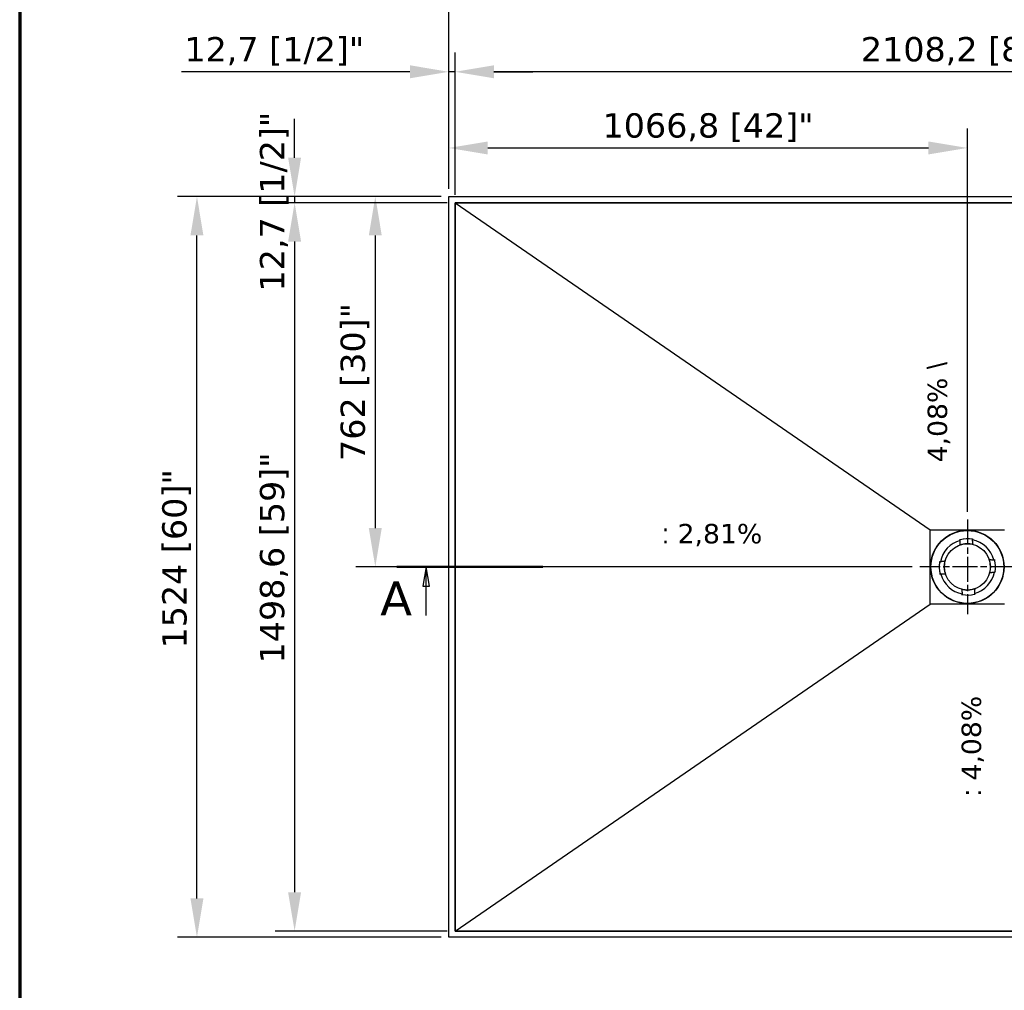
# Model space of a CAD drawing. Header units: millimetres. Extents: x -21336 to 21336, y -500 to 5820.
# Tile 17 of 27: x 400 to 2426, y 2660 to 4657. Entities that reach past the tile are written whole.
import ezdxf

# ---------------------------------------------------------------- set-up
doc = ezdxf.new("R2010")
doc.units = ezdxf.units.MM
doc.header["$LTSCALE"] = 20
doc.linetypes.add('CHAIN', pattern=[0.3543, 0.2362, -0.0295, 0.0591, -0.0295])
for name, color, linetype, lineweight in [('_Sichtbarkanten', 7, 'Continuous', 25), ('Bemaßung (ISO)', 7, 'Continuous', 25), ('Mittelpunktmarkierung (ISO)', 7, 'Continuous', 25), ('Rahmen (ISO)', 7, 'Continuous', 70), ('Schnittlinie (ISO)', 7, 'CHAIN', 25), ('Symbol (ISO)', 7, 'Continuous', 25)]:
    doc.layers.add(name, color=color, linetype=linetype, lineweight=lineweight)
doc.styles.add('Bezeichnungstext (DIN)', font='verdana.ttf')
doc.styles.add('Notiztext (ISO)', font='verdana.ttf')
doc.styles.add('Pfeiltext', font='verdana.ttf')
doc.dimstyles.new('wedi USA', dxfattribs={"dimscale": 20, "dimtxt": 2.5, "dimasz": 4, "dimexe": 2, "dimexo": 0.8, "dimgap": 0.3, "dimtad": 1, "dimdec": 1, "dimrnd": 1e-08, "dimtxsty": 'Notiztext (ISO)', "dimcen": 0.09, "dimclrd": 7, "dimclre": 7, "dimclrt": 256, "dimadec": 0, "dimazin": 2, "dimtfac": 0.6, "dimtmove": 0, "dimatfit": 3, "dimfxl": 1, "dimtolj": 1, "dimlwd": -1, "dimlwe": -1, "dimarcsym": 0})

# ---------------------------------------------------------------- blocks, each defined once
blk = doc.blocks.new('2DTransSchnitt0')
at = {"layer": 'Schnittlinie (ISO)', "linetype": 'Continuous', "lineweight": 50}
blk.add_line((58.81, 176.56), (73.81, 176.56), dxfattribs=at)
at = {"layer": 'Schnittlinie (ISO)', "linetype": 'Continuous'}
for p, q in [((61.81, 176.56), (61.46, 174.56)), ((61.81, 174.56), (61.81, 176.56)), ((62.16, 174.56), (61.81, 176.56)), ((61.46, 174.56), (62.16, 174.56)), ((61.81, 171.56), (61.81, 174.56))]:
    blk.add_line(p, q, dxfattribs=at)
at = {"layer": 'Schnittlinie (ISO)', "linetype": 'Continuous', "flags": 128}
blk.add_lwpolyline([(62.16, 174.56), (61.81, 176.56), (61.46, 174.56), (62.16, 174.56)], dxfattribs=at)
at = {"layer": 'Schnittlinie (ISO)'}
blk.add_solid([(62.16, 174.56), (61.81, 176.56), (61.46, 174.56), (62.16, 174.56)], dxfattribs=at)
at = {"layer": 'Schnittlinie (ISO)', "insert": (57.08, 171.56), "char_height": 3.5, "attachment_point": 7, "style": 'Bezeichnungstext (DIN)'}
blk.add_mtext('A', dxfattribs=at)
blk = doc.blocks.new('*D59')
at = {"layer": 'Bemaßung (ISO)', "color": 7, "transparency": 16777216}
for p, q in [((1295.6, 4296.4), (1295.6, 4589.8)), ((3403.8, 4296.4), (3403.8, 4589.8)), ((3323.8, 4549.8), (1375.6, 4549.8))]:
    blk.add_line(p, q, dxfattribs=at)
for points in [[(1375.6, 4563.2), (1375.6, 4536.5), (1295.6, 4549.8)], [(3323.8, 4563.2), (3323.8, 4536.5), (3403.8, 4549.8)]]:
    blk.add_solid(points, dxfattribs=at)
at = {"layer": 'Defpoints', "color": 0, "transparency": 16777216}
for p in [(1295.6, 4549.8), (1295.6, 4280.4), (3403.8, 4280.4)]:
    blk.add_point(p, dxfattribs=at)
at = {"layer": 'Bemaßung (ISO)', "transparency": 16777216, "insert": (2130.6, 4621.3), "char_height": 50, "attachment_point": 1, "style": 'Notiztext (ISO)'}
blk.add_mtext('\\A1;2108,2 [83]"', dxfattribs=at)
blk = doc.blocks.new('*D60')
at = {"layer": 'Bemaßung (ISO)', "color": 7, "transparency": 16777216}
for p, q in [((1282.9, 4309.1), (1282.9, 4589.8)), ((1295.6, 4296.4), (1295.6, 4589.8)), ((1202.9, 4549.8), (732.8, 4549.8)), ((1295.6, 4549.8), (1282.9, 4549.8)), ((1375.6, 4549.8), (1455.6, 4549.8))]:
    blk.add_line(p, q, dxfattribs=at)
for points in [[(1202.9, 4563.2), (1202.9, 4536.5), (1282.9, 4549.8)], [(1375.6, 4563.2), (1375.6, 4536.5), (1295.6, 4549.8)]]:
    blk.add_solid(points, dxfattribs=at)
at = {"layer": 'Defpoints', "color": 0, "transparency": 16777216}
for p in [(1295.6, 4549.8), (1282.9, 4293.1), (1295.6, 4280.4)]:
    blk.add_point(p, dxfattribs=at)
at = {"layer": 'Bemaßung (ISO)', "transparency": 16777216, "insert": (738.8, 4621.3), "char_height": 50, "attachment_point": 1, "style": 'Notiztext (ISO)'}
blk.add_mtext('\\A1;12,7 [1/2]"', dxfattribs=at)
blk = doc.blocks.new('*D61')
at = {"layer": 'Bemaßung (ISO)', "color": 7, "transparency": 16777216}
for p, q in [((1282.9, 4309.1), (1282.9, 4773.1)), ((3416.5, 4309.1), (3416.5, 4773.1)), ((1362.9, 4733.1), (3336.5, 4733.1))]:
    blk.add_line(p, q, dxfattribs=at)
for points in [[(1362.9, 4746.4), (1362.9, 4719.8), (1282.9, 4733.1)], [(3336.5, 4746.4), (3336.5, 4719.8), (3416.5, 4733.1)]]:
    blk.add_solid(points, dxfattribs=at)
at = {"layer": 'Defpoints', "color": 0, "transparency": 16777216}
for p in [(3416.5, 4733.1), (1282.9, 4293.1), (3416.5, 4293.1)]:
    blk.add_point(p, dxfattribs=at)
at = {"layer": 'Bemaßung (ISO)', "transparency": 16777216, "insert": (2130.6, 4804.5), "char_height": 50, "attachment_point": 1, "style": 'Notiztext (ISO)'}
blk.add_mtext('\\A1;2133,6 [84]"', dxfattribs=at)
blk = doc.blocks.new('*D62')
at = {"layer": 'Bemaßung (ISO)', "color": 7, "transparency": 16777216}
for p, q in [((1279.6, 4280.4), (925.6, 4280.4)), ((965.6, 4200.4), (965.6, 2861.8)), ((1279.6, 2781.8), (925.6, 2781.8))]:
    blk.add_line(p, q, dxfattribs=at)
for points in [[(952.2, 4200.4), (978.9, 4200.4), (965.6, 4280.4)], [(952.2, 2861.8), (978.9, 2861.8), (965.6, 2781.8)]]:
    blk.add_solid(points, dxfattribs=at)
at = {"layer": 'Defpoints', "color": 0, "transparency": 16777216}
for p in [(1295.6, 4280.4), (965.6, 2781.8), (1295.6, 2781.8)]:
    blk.add_point(p, dxfattribs=at)
at = {"layer": 'Bemaßung (ISO)', "transparency": 16777216, "insert": (894.2, 3332.6), "char_height": 50, "attachment_point": 1, "rotation": 90, "style": 'Notiztext (ISO)'}
blk.add_mtext('\\A1;1498,6 [59]"', dxfattribs=at)
blk = doc.blocks.new('*D63')
at = {"layer": 'Bemaßung (ISO)', "color": 7, "transparency": 16777216}
for p, q in [((965.6, 4373.1), (965.6, 4453.1)), ((1266.9, 4293.1), (925.6, 4293.1)), ((1279.6, 4280.4), (925.6, 4280.4)), ((965.6, 4293.1), (965.6, 4280.4)), ((965.6, 4200.4), (965.6, 4120.4))]:
    blk.add_line(p, q, dxfattribs=at)
for points in [[(952.2, 4373.1), (978.9, 4373.1), (965.6, 4293.1)], [(952.2, 4200.4), (978.9, 4200.4), (965.6, 4280.4)]]:
    blk.add_solid(points, dxfattribs=at)
at = {"layer": 'Defpoints', "color": 0, "transparency": 16777216}
for p in [(965.6, 4280.4), (1282.9, 4293.1), (1295.6, 4280.4)]:
    blk.add_point(p, dxfattribs=at)
at = {"layer": 'Bemaßung (ISO)', "transparency": 16777216, "insert": (894.2, 4097.7), "char_height": 50, "attachment_point": 1, "rotation": 90, "style": 'Notiztext (ISO)'}
blk.add_mtext('\\A1;12,7 [1/2]"', dxfattribs=at)
blk = doc.blocks.new('*D64')
at = {"layer": 'Bemaßung (ISO)', "color": 7, "transparency": 16777216}
for p, q in [((1266.9, 4293.1), (724.7, 4293.1)), ((764.7, 2849.1), (764.7, 4213.1)), ((1266.9, 2769.1), (724.7, 2769.1))]:
    blk.add_line(p, q, dxfattribs=at)
for points in [[(751.3, 4213.1), (778, 4213.1), (764.7, 4293.1)], [(751.3, 2849.1), (778, 2849.1), (764.7, 2769.1)]]:
    blk.add_solid(points, dxfattribs=at)
at = {"layer": 'Defpoints', "color": 0, "transparency": 16777216}
for p in [(764.7, 4293.1), (1282.9, 4293.1), (1282.9, 2769.1)]:
    blk.add_point(p, dxfattribs=at)
at = {"layer": 'Bemaßung (ISO)', "transparency": 16777216, "insert": (693.2, 3363.3), "char_height": 50, "attachment_point": 1, "rotation": 90, "style": 'Notiztext (ISO)'}
blk.add_mtext('\\A1;1524 [60]"', dxfattribs=at)
blk = doc.blocks.new('Ränder Kopie von wedi_Zeichnungsrahmen')
at = {"layer": 'Rahmen (ISO)'}
blk.add_line((20, 291), (20, 6), dxfattribs=at)
blk = doc.blocks.new('*D70')
at = {"layer": 'Bemaßung (ISO)', "color": 7, "transparency": 16777216}
for p, q in [((1282.9, 4309.1), (1282.9, 4433.1)), ((2349.7, 3644.6), (2349.7, 4433.1)), ((1362.9, 4393.1), (2269.7, 4393.1))]:
    blk.add_line(p, q, dxfattribs=at)
for points in [[(1362.9, 4406.4), (1362.9, 4379.8), (1282.9, 4393.1)], [(2269.7, 4406.4), (2269.7, 4379.8), (2349.7, 4393.1)]]:
    blk.add_solid(points, dxfattribs=at)
at = {"layer": 'Defpoints', "color": 0, "transparency": 16777216}
for p in [(2349.7, 4393.1), (1282.9, 4293.1), (2349.7, 3628.6)]:
    blk.add_point(p, dxfattribs=at)
at = {"layer": 'Bemaßung (ISO)', "transparency": 16777216, "insert": (1599.1, 4464.5), "char_height": 50, "attachment_point": 1, "style": 'Notiztext (ISO)'}
blk.add_mtext('\\A1;1066,8 [42]"', dxfattribs=at)
blk = doc.blocks.new('*D71')
at = {"layer": 'Bemaßung (ISO)', "color": 7, "transparency": 16777216}
for p, q in [((1266.9, 4293.1), (1091.6, 4293.1)), ((1131.6, 4213.1), (1131.6, 3611.1)), ((2236.2, 3531.1), (1091.6, 3531.1))]:
    blk.add_line(p, q, dxfattribs=at)
for points in [[(1118.2, 4213.1), (1144.9, 4213.1), (1131.6, 4293.1)], [(1118.2, 3611.1), (1144.9, 3611.1), (1131.6, 3531.1)]]:
    blk.add_solid(points, dxfattribs=at)
at = {"layer": 'Defpoints', "color": 0, "transparency": 16777216}
for p in [(1282.9, 4293.1), (1131.6, 3531.1), (2252.2, 3531.1)]:
    blk.add_point(p, dxfattribs=at)
at = {"layer": 'Bemaßung (ISO)', "transparency": 16777216, "insert": (1060.2, 3749.1), "char_height": 50, "attachment_point": 1, "rotation": 90, "style": 'Notiztext (ISO)'}
blk.add_mtext('\\A1;762 [30]"', dxfattribs=at)

msp = doc.modelspace()

# ---------------------------------------------------------------- linework, layer by layer
at = {"layer": '_Sichtbarkanten'}
for p, q in [((1282.88, 4293.1), (3416.48, 4293.1)), ((1282.88, 2769.1), (1282.88, 4293.1)), ((3403.78, 4280.4), (1295.58, 4280.4)), ((1295.58, 4280.4), (1295.58, 2781.8)), ((1295.59, 4280.38), (3403.76, 4280.38)), ((1295.59, 2781.83), (1295.59, 4280.38)), ((1295.59, 4280.38), (2273.19, 3607.58)), ((2273.19, 3607.58), (2426.16, 3607.58)), ((2273.19, 3454.63), (2273.19, 3607.58)), ((2334.81, 3588.04), (2334.75, 3588.26)), ((2335.06, 3587.07), (2334.81, 3588.04)), ((2335.06, 3587.07), (2335.06, 3587.07)), ((2335.07, 3587.06), (2335.08, 3586.99)), ((2360.08, 3587.99), (2360.07, 3587.92)), ((2360.26, 3588.99), (2360.08, 3588.01)), ((2360.08, 3588.01), (2360.08, 3588.01)), ((2360.31, 3589.22), (2360.26, 3588.99)), ((2334.55, 3576.14), (2334.55, 3576.14)), ((2361.41, 3577.14), (2361.41, 3577.15)), ((2394.71, 3546.23), (2394.72, 3546.24)), ((2405.63, 3545.72), (2405.56, 3545.7)), ((2405.65, 3545.72), (2406.61, 3545.97)), ((2405.65, 3545.72), (2405.65, 3545.72)), ((2406.61, 3545.97), (2406.84, 3546.03)), ((2291.56, 3541.73), (2291.79, 3541.69)), ((2291.79, 3541.69), (2292.77, 3541.51)), ((2292.77, 3541.51), (2292.77, 3541.51)), ((2292.79, 3541.51), (2292.86, 3541.5)), ((2303.64, 3542.84), (2303.64, 3542.84)), ((2292.74, 3516.24), (2292.52, 3516.18)), ((2293.71, 3516.49), (2292.74, 3516.24)), ((2293.71, 3516.49), (2293.71, 3516.49)), ((2293.72, 3516.49), (2293.79, 3516.51)), ((2304.65, 3515.98), (2304.64, 3515.97)), ((2395.71, 3519.37), (2395.72, 3519.37)), ((2406.56, 3520.7), (2406.5, 3520.71)), ((2406.58, 3520.7), (2406.58, 3520.7)), ((2407.56, 3520.52), (2406.58, 3520.7)), ((2407.79, 3520.48), (2407.56, 3520.52)), ((2337.94, 3485.07), (2337.94, 3485.06)), ((2364.81, 3486.07), (2364.81, 3486.07)), ((2339.05, 3472.99), (2339.09, 3473.22)), ((2339.09, 3473.22), (2339.27, 3474.2)), ((2339.27, 3474.22), (2339.28, 3474.29)), ((2339.27, 3474.2), (2339.27, 3474.2)), ((2364.29, 3475.15), (2364.27, 3475.22)), ((2364.29, 3475.14), (2364.29, 3475.14)), ((2364.29, 3475.14), (2364.54, 3474.17)), ((2364.54, 3474.17), (2364.6, 3473.94)), ((1295.59, 2781.83), (2273.19, 3454.63)), ((2426.16, 3454.63), (2273.19, 3454.63)), ((1295.58, 2781.8), (3403.78, 2781.8)), ((3403.76, 2781.83), (1295.59, 2781.83)), ((3416.48, 2769.1), (1282.88, 2769.1))]:
    msp.add_line(p, q, dxfattribs=at)
for radius in [75.5, 74.98, 47.5]:
    msp.add_circle((2349.68, 3531.1), radius, dxfattribs=at)
for radius, start, end in [(56.5, 105.03579, 169.23418), (57.85, 79.63499, 104.63499), (57.84, 80.11426, 104.15571), (56.5, 15.03579, 79.23418), (47.51, 75.69979, 108.57018), (47.51, 345.69979, 18.57018), (57.85, 349.63499, 14.63499), (57.84, 350.11443, 14.15554), (57.85, 169.63499, 194.63499), (57.84, 170.11443, 194.15554), (47.51, 165.69979, 198.57018), (56.5, 195.03579, 259.23418), (56.5, 285.03579, 349.23418), (47.51, 255.69979, 288.57018), (57.85, 259.63499, 284.63499), (57.84, 260.11443, 284.15554)]:
    msp.add_arc((2349.68, 3531.1), radius, start, end, dxfattribs=at)
for centre, major_axis, start_param, end_param in [((2335.06, 3586.47), (0.026, 0.524), 4.7614689, 6.2676717), ((2360.13, 3587.4), (0.065, -0.521), 3.1571461, 4.6633099), ((2405.04, 3545.73), (0.524, -0.026), 4.7614689, 6.2676616), ((2293.38, 3541.56), (0.521, 0.065), 3.1571669, 4.6633099), ((2294.31, 3516.48), (0.524, -0.026), 1.6198762, 3.1260566), ((2405.98, 3520.65), (0.521, 0.065), 0.0155746, 1.5217173), ((2339.22, 3474.81), (0.065, -0.521), 0.0155742, 1.5217173), ((2364.3, 3475.74), (0.026, 0.524), 1.6198762, 3.1260689)]:
    msp.add_ellipse(centre, major_axis=major_axis, ratio=0.0050031, start_param=start_param, end_param=end_param, dxfattribs=at)
for points in [[(2334.55, 3576.14), (2334.59, 3577.12), (2334.7, 3579.19), (2334.87, 3582.61), (2334.99, 3585.16), (2335.06, 3586.49)], [(2394.72, 3546.24), (2395.69, 3546.19), (2397.76, 3546.08), (2401.19, 3545.91), (2403.73, 3545.79), (2405.07, 3545.72)], [(2304.64, 3515.97), (2303.66, 3516.02), (2301.6, 3516.13), (2298.17, 3516.3), (2295.62, 3516.42), (2294.29, 3516.49)], [(2364.81, 3486.07), (2364.76, 3485.09), (2364.66, 3483.02), (2364.49, 3479.6), (2364.36, 3477.05), (2364.29, 3475.72)]]:
    msp.add_open_spline(points, degree=3, dxfattribs=at)
for points, knots in [([(2335.07, 3587.06), (2335.07, 3587.06), (2335.07, 3587.06), (2335.08, 3587.06), (2335.09, 3587.07), (2335.13, 3587.08), (2335.16, 3587.09), (2335.24, 3587.11), (2335.29, 3587.12), (2335.38, 3587.15), (2335.41, 3587.15), (2335.47, 3587.17), (2335.5, 3587.18), (2335.53, 3587.19)], [-0.076634, -0.076634, -0.076634, -0.076634, -0.06673879, -0.06673879, -0.056338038, -0.056338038, -0.038045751, -0.038045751, -0.019786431, -0.019786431, -0.009644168, -0.009644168, -0.000001, -0.000001, -0.000001, -0.000001]), ([(2335.08, 3586.99), (2335.08, 3586.99), (2335.08, 3586.99), (2335.08, 3586.99), (2335.08, 3586.99), (2335.08, 3586.99)], [-0.0024546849, -0.0024546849, -0.0024546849, -0.0024546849, -0.0012389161, -0.0012389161, 0, 0, 0, 0]), ([(2335.08, 3586.99), (2335.08, 3586.99), (2335.09, 3586.99), (2335.1, 3586.98), (2335.11, 3586.98), (2335.14, 3586.95), (2335.18, 3586.93), (2335.26, 3586.87), (2335.32, 3586.83), (2335.44, 3586.74), (2335.51, 3586.69), (2335.58, 3586.63), (2335.58, 3586.63), (2335.58, 3586.63)], [0.000013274, 0.000013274, 0.000013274, 0.000013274, 0.008341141, 0.008341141, 0.017229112, 0.017229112, 0.036430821, 0.036430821, 0.059208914, 0.059208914, 0.085826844, 0.085826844, 0.086205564, 0.086205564, 0.086205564, 0.086205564]), ([(2359.6, 3587.52), (2359.6, 3587.53), (2359.6, 3587.53), (2359.67, 3587.59), (2359.73, 3587.65), (2359.85, 3587.75), (2359.9, 3587.79), (2359.98, 3587.86), (2360.01, 3587.88), (2360.04, 3587.91), (2360.05, 3587.91), (2360.06, 3587.92), (2360.07, 3587.92), (2360.07, 3587.92)], [-0.000381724, -0.000381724, -0.000381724, -0.000381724, 0, 0, 0.026828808, 0.026828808, 0.049787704, 0.049787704, 0.069141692, 0.069141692, 0.078100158, 0.078100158, 0.086492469, 0.086492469, 0.086492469, 0.086492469]), ([(2359.61, 3588.08), (2359.64, 3588.08), (2359.67, 3588.07), (2359.73, 3588.06), (2359.77, 3588.06), (2359.85, 3588.04), (2359.9, 3588.03), (2359.99, 3588.01), (2360.02, 3588.01), (2360.06, 3588), (2360.07, 3588), (2360.08, 3587.99), (2360.08, 3587.99), (2360.08, 3587.99)], [-0.076650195, -0.076650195, -0.076650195, -0.076650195, -0.066953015, -0.066953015, -0.056752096, -0.056752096, -0.038484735, -0.038484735, -0.020190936, -0.020190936, -0.009844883, -0.009844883, 0, 0, 0, 0]), ([(2360.07, 3587.92), (2360.07, 3587.92), (2360.07, 3587.92), (2360.07, 3587.92), (2360.07, 3587.92), (2360.07, 3587.92)], [-0.0025081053, -0.0025081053, -0.0025081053, -0.0025081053, -0.001265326, -0.001265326, -0.0000514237, -0.0000514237, -0.0000514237, -0.0000514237]), ([(2405.56, 3545.7), (2405.56, 3545.7), (2405.56, 3545.69), (2405.55, 3545.68), (2405.55, 3545.67), (2405.52, 3545.64), (2405.5, 3545.61), (2405.44, 3545.53), (2405.4, 3545.48), (2405.3, 3545.36), (2405.25, 3545.29), (2405.2, 3545.23), (2405.2, 3545.22), (2405.19, 3545.22)], [0.000009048, 0.000009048, 0.000009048, 0.000009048, 0.008391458, 0.008391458, 0.017324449, 0.017324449, 0.036587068, 0.036587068, 0.05897971, 0.05897971, 0.08450589, 0.08450589, 0.08487978, 0.08487978, 0.08487978, 0.08487978]), ([(2405.56, 3545.7), (2405.56, 3545.7), (2405.56, 3545.7), (2405.56, 3545.7), (2405.56, 3545.7), (2405.56, 3545.7)], [-0.0022386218, -0.0022386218, -0.0022386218, -0.0022386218, -0.0011303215, -0.0011303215, 0, 0, 0, 0]), ([(2405.63, 3545.72), (2405.63, 3545.72), (2405.63, 3545.71), (2405.64, 3545.7), (2405.64, 3545.69), (2405.65, 3545.66), (2405.66, 3545.62), (2405.68, 3545.54), (2405.7, 3545.49), (2405.72, 3545.41), (2405.73, 3545.38), (2405.74, 3545.31), (2405.75, 3545.28), (2405.76, 3545.25)], [-0.076023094, -0.076023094, -0.076023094, -0.076023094, -0.066379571, -0.066379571, -0.056273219, -0.056273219, -0.038303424, -0.038303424, -0.020284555, -0.020284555, -0.009907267, -0.009907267, -0.000001, -0.000001, -0.000001, -0.000001]), ([(2292.7, 3541.03), (2292.7, 3541.07), (2292.71, 3541.1), (2292.72, 3541.16), (2292.73, 3541.2), (2292.74, 3541.28), (2292.75, 3541.33), (2292.77, 3541.42), (2292.78, 3541.45), (2292.78, 3541.48), (2292.79, 3541.49), (2292.79, 3541.51), (2292.79, 3541.51), (2292.79, 3541.51)], [-0.075999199, -0.075999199, -0.075999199, -0.075999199, -0.066131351, -0.066131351, -0.055795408, -0.055795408, -0.037782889, -0.037782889, -0.01981545, -0.01981545, -0.009674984, -0.009674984, 0, 0, 0, 0]), ([(2292.86, 3541.5), (2292.86, 3541.5), (2292.86, 3541.5), (2292.86, 3541.5), (2292.86, 3541.5), (2292.86, 3541.5)], [-0.002286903, -0.002286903, -0.002286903, -0.002286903, -0.0011529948, -0.0011529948, -0.0000457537, -0.0000457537, -0.0000457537, -0.0000457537]), ([(2293.26, 3541.05), (2293.26, 3541.05), (2293.26, 3541.05), (2293.2, 3541.12), (2293.14, 3541.18), (2293.04, 3541.29), (2293, 3541.34), (2292.93, 3541.41), (2292.9, 3541.44), (2292.88, 3541.47), (2292.87, 3541.48), (2292.86, 3541.49), (2292.86, 3541.5), (2292.86, 3541.5)], [-0.000376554, -0.000376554, -0.000376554, -0.000376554, 0, 0, 0.025707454, 0.025707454, 0.048259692, 0.048259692, 0.067659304, 0.067659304, 0.076655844, 0.076655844, 0.085096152, 0.085096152, 0.085096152, 0.085096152]), ([(2293.72, 3516.49), (2293.72, 3516.49), (2293.72, 3516.5), (2293.72, 3516.51), (2293.71, 3516.52), (2293.7, 3516.55), (2293.69, 3516.59), (2293.67, 3516.67), (2293.66, 3516.72), (2293.64, 3516.8), (2293.63, 3516.83), (2293.61, 3516.9), (2293.6, 3516.93), (2293.59, 3516.96)], [-0.076023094, -0.076023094, -0.076023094, -0.076023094, -0.066379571, -0.066379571, -0.056273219, -0.056273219, -0.038303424, -0.038303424, -0.020284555, -0.020284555, -0.009907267, -0.009907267, -0.000001, -0.000001, -0.000001, -0.000001]), ([(2293.79, 3516.51), (2293.79, 3516.51), (2293.79, 3516.52), (2293.8, 3516.53), (2293.8, 3516.54), (2293.83, 3516.57), (2293.85, 3516.6), (2293.92, 3516.68), (2293.96, 3516.73), (2294.05, 3516.85), (2294.1, 3516.92), (2294.16, 3516.98), (2294.16, 3516.99), (2294.16, 3516.99)], [0.000009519, 0.000009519, 0.000009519, 0.000009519, 0.008391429, 0.008391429, 0.017324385, 0.017324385, 0.036586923, 0.036586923, 0.058979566, 0.058979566, 0.084505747, 0.084505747, 0.084879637, 0.084879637, 0.084879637, 0.084879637]), ([(2293.79, 3516.51), (2293.79, 3516.51), (2293.79, 3516.51), (2293.79, 3516.51), (2293.79, 3516.51), (2293.79, 3516.51)], [-0.0022392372, -0.0022392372, -0.0022392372, -0.0022392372, -0.0011303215, -0.0011303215, 0, 0, 0, 0]), ([(2406.09, 3521.16), (2406.09, 3521.16), (2406.09, 3521.16), (2406.15, 3521.09), (2406.21, 3521.03), (2406.31, 3520.92), (2406.36, 3520.87), (2406.43, 3520.8), (2406.45, 3520.77), (2406.48, 3520.74), (2406.48, 3520.73), (2406.49, 3520.72), (2406.5, 3520.71), (2406.5, 3520.71)], [-0.000376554, -0.000376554, -0.000376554, -0.000376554, 0, 0, 0.025707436, 0.025707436, 0.048259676, 0.048259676, 0.067659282, 0.067659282, 0.076655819, 0.076655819, 0.085096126, 0.085096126, 0.085096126, 0.085096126]), ([(2406.5, 3520.71), (2406.5, 3520.71), (2406.5, 3520.71), (2406.5, 3520.71), (2406.5, 3520.71), (2406.5, 3520.71)], [-0.0022869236, -0.0022869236, -0.0022869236, -0.0022869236, -0.0011529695, -0.0011529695, -0.0000457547, -0.0000457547, -0.0000457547, -0.0000457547]), ([(2406.66, 3521.18), (2406.65, 3521.14), (2406.64, 3521.11), (2406.63, 3521.05), (2406.63, 3521.01), (2406.61, 3520.93), (2406.6, 3520.88), (2406.59, 3520.79), (2406.58, 3520.76), (2406.57, 3520.73), (2406.57, 3520.72), (2406.56, 3520.7), (2406.56, 3520.7), (2406.56, 3520.7)], [-0.075999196, -0.075999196, -0.075999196, -0.075999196, -0.066127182, -0.066127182, -0.055786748, -0.055786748, -0.037774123, -0.037774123, -0.019807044, -0.019807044, -0.009670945, -0.009670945, 0, 0, 0, 0]), ([(2339.75, 3474.13), (2339.71, 3474.13), (2339.68, 3474.14), (2339.62, 3474.15), (2339.58, 3474.15), (2339.5, 3474.17), (2339.45, 3474.18), (2339.37, 3474.2), (2339.33, 3474.2), (2339.3, 3474.21), (2339.29, 3474.21), (2339.27, 3474.22), (2339.27, 3474.22), (2339.27, 3474.22)], [-0.07599917, -0.07599917, -0.07599917, -0.07599917, -0.066095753, -0.066095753, -0.055721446, -0.055721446, -0.037708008, -0.037708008, -0.019743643, -0.019743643, -0.009640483, -0.009640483, 0, 0, 0, 0]), ([(2339.73, 3474.69), (2339.73, 3474.69), (2339.73, 3474.69), (2339.67, 3474.63), (2339.6, 3474.57), (2339.49, 3474.47), (2339.45, 3474.42), (2339.37, 3474.36), (2339.34, 3474.33), (2339.31, 3474.3), (2339.3, 3474.3), (2339.29, 3474.29), (2339.29, 3474.29), (2339.28, 3474.29)], [-0.000376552, -0.000376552, -0.000376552, -0.000376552, 0, 0, 0.025707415, 0.025707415, 0.048259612, 0.048259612, 0.06765919, 0.06765919, 0.076655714, 0.076655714, 0.085096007, 0.085096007, 0.085096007, 0.085096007]), ([(2339.28, 3474.29), (2339.28, 3474.29), (2339.28, 3474.29), (2339.28, 3474.29), (2339.28, 3474.29), (2339.28, 3474.29)], [-0.0022869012, -0.0022869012, -0.0022869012, -0.0022869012, -0.0011530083, -0.0011530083, -0.0000457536, -0.0000457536, -0.0000457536, -0.0000457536]), ([(2364.27, 3475.22), (2364.27, 3475.22), (2364.27, 3475.22), (2364.25, 3475.23), (2364.25, 3475.23), (2364.21, 3475.26), (2364.18, 3475.28), (2364.1, 3475.34), (2364.05, 3475.38), (2363.93, 3475.48), (2363.86, 3475.53), (2363.8, 3475.59), (2363.8, 3475.59), (2363.8, 3475.59)], [0.000009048, 0.000009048, 0.000009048, 0.000009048, 0.008391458, 0.008391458, 0.017324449, 0.017324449, 0.036587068, 0.036587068, 0.05897971, 0.05897971, 0.084505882, 0.084505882, 0.084879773, 0.084879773, 0.084879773, 0.084879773]), ([(2364.29, 3475.15), (2364.29, 3475.15), (2364.29, 3475.15), (2364.27, 3475.15), (2364.26, 3475.14), (2364.23, 3475.13), (2364.2, 3475.12), (2364.11, 3475.1), (2364.07, 3475.09), (2363.98, 3475.06), (2363.95, 3475.06), (2363.89, 3475.04), (2363.85, 3475.03), (2363.82, 3475.02)], [-0.076023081, -0.076023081, -0.076023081, -0.076023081, -0.066351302, -0.066351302, -0.056214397, -0.056214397, -0.038242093, -0.038242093, -0.020223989, -0.020223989, -0.009878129, -0.009878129, -0.000001, -0.000001, -0.000001, -0.000001]), ([(2364.27, 3475.22), (2364.27, 3475.22), (2364.27, 3475.22), (2364.27, 3475.22), (2364.27, 3475.22), (2364.27, 3475.22)], [-0.0022386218, -0.0022386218, -0.0022386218, -0.0022386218, -0.0011303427, -0.0011303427, 0, 0, 0, 0])]:
    msp.add_open_spline(points, degree=3, knots=knots, dxfattribs=at)
for points in [[(2361.41, 3577.15), (2360.83, 3581.81), (2360.13, 3587.43)], [(2303.64, 3542.84), (2298.97, 3542.26), (2293.35, 3541.56)], [(2395.72, 3519.37), (2400.38, 3519.95), (2406, 3520.65)], [(2337.94, 3485.06), (2338.52, 3480.4), (2339.22, 3474.78)]]:
    msp.add_rational_spline(points, [1.21561557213, 1.13881668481, 1.05643602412], degree=2, dxfattribs=at)
at = {"layer": 'Mittelpunktmarkierung (ISO)', "linetype": 'CHAIN', "ltscale": 10.834191}
for p, q in [((2349.68, 3628.61), (2349.68, 3433.6)), ((2447.18, 3531.1), (2252.18, 3531.1))]:
    msp.add_line(p, q, dxfattribs=at)

# ---------------------------------------------------------------- block references
at = {"xscale": 20, "yscale": 20, "zscale": 20}
msp.add_blockref('Ränder Kopie von wedi_Zeichnungsrahmen', (0, 0), dxfattribs=at)
at = {"layer": 'Schnittlinie (ISO)', "xscale": 20, "yscale": 20, "zscale": 20}
msp.add_blockref('2DTransSchnitt0', (0, 0), dxfattribs=at)

# ---------------------------------------------------------------- texts
at = {"layer": 'Symbol (ISO)', "char_height": 40, "attachment_point": 1, "rotation": 90, "style": 'Pfeiltext'}
for s, insert, width in [('\\fVerdana|b0|i0;\\H40.0000;4,08% \\fAIGDT|b0|i0;\\H40.0000;\\\\', (2267.94, 3746.16), 346.6643), ('\\fAIGDT|b0|i0;\\H40.0000;:\\fVerdana|b0|i0;\\H40.0000; 4,08%', (2337.84, 3059.19), 280.1408)]:
    msp.add_mtext(s, dxfattribs=dict(at, insert=insert, width=width))
at = {"layer": 'Symbol (ISO)', "insert": (1721.14, 3619.58), "char_height": 40, "width": 349.6894, "attachment_point": 1, "style": 'Pfeiltext'}
msp.add_mtext('\\fAIGDT|b0|i0;\\H40.0000;:\\fVerdana|b0|i0;\\H40.0000; 2,81%', dxfattribs=at)

# ---------------------------------------------------------------- dimensions: what is measured, and where the dimension line sits
at = {"layer": 'Bemaßung (ISO)', "color": 7}
for base, p1, p2, angle, override, picture, middle in [((3416.48, 4733.1), (1282.88, 4293.1), (3416.48, 4293.1), 180, {"dimgap": 0.3, "dimdec": 1, "dimtol": 0, "dimlim": 0, "dimtp": 0, "dimtm": 0, "dimtdec": 2, "dimtofl": 0, "dimatfit": 1}, '*D61', (2349.68, 4733.1)), ((1295.58, 4549.85), (3403.78, 4280.4), (1295.58, 4280.4), 180, {"dimgap": 0.3, "dimdec": 1, "dimtol": 0, "dimlim": 0, "dimtp": 0, "dimtm": 0, "dimtdec": 2, "dimtofl": 0, "dimatfit": 1}, '*D59', (2349.68, 4549.85)), ((965.58, 4280.4), (1282.88, 4293.1), (1295.58, 4280.4), 270, {"dimgap": 0.3, "dimdec": 1, "dimtol": 0, "dimlim": 0, "dimtp": 0, "dimtm": 0, "dimtdec": 2, "dimtofl": 1, "dimatfit": 1}, '*D63', (965.58, 4286.75)), ((764.66, 4293.1), (1282.88, 2769.1), (1282.88, 4293.1), 90, {"dimgap": 0.3, "dimdec": 1, "dimtol": 0, "dimlim": 0, "dimtp": 0, "dimtm": 0, "dimtdec": 2, "dimtofl": 0, "dimatfit": 1}, '*D64', (764.66, 3546.07)), ((965.58, 2781.8), (1295.58, 4280.4), (1295.58, 2781.8), 90, {"dimgap": 0.3, "dimdec": 1, "dimtol": 0, "dimlim": 0, "dimtp": 0, "dimtm": 0, "dimtdec": 2, "dimtofl": 0, "dimatfit": 1}, '*D62', (965.58, 3549.75)), ((1131.56, 3531.1), (1282.88, 4293.1), (2252.18, 3531.1), 270, {"dimgap": 0.3, "dimdec": 1, "dimtol": 0, "dimlim": 0, "dimtp": 0, "dimtm": 0, "dimtdec": 2, "dimtofl": 0, "dimatfit": 1}, '*D71', (1131.56, 3912.1))]:
    dim = msp.add_linear_dim(base=base, p1=p1, p2=p2, angle=angle, text='<>"', dimstyle='wedi USA', override=override, dxfattribs=at)
    dim.commit()
    dim.dimension.update_dxf_attribs({"geometry": picture, "text_midpoint": middle, "dimtype": 160})
for base, p2, override, picture, middle in [((1295.59, 4549.85), (1295.59, 4280.38), {"dimgap": 0.3, "dimdec": 1, "dimtol": 0, "dimlim": 0, "dimtp": 0, "dimtm": 0, "dimtdec": 2, "dimtofl": 1, "dimatfit": 1}, '*D60', (927.84, 4549.85)), ((2349.68, 4393.1), (2349.68, 3628.61), {"dimgap": 0.3, "dimdec": 1, "dimtol": 0, "dimlim": 0, "dimtp": 0, "dimtm": 0, "dimtdec": 2, "dimtofl": 0, "dimatfit": 1}, '*D70', (1816.28, 4393.1))]:
    dim = msp.add_linear_dim(base=base, p1=(1282.88, 4293.1), p2=p2, text='<>"', dimstyle='wedi USA', override=override, dxfattribs=at)
    dim.commit()
    dim.dimension.update_dxf_attribs({"geometry": picture, "text_midpoint": middle, "dimtype": 160})

doc.saveas('drawing.dxf')
